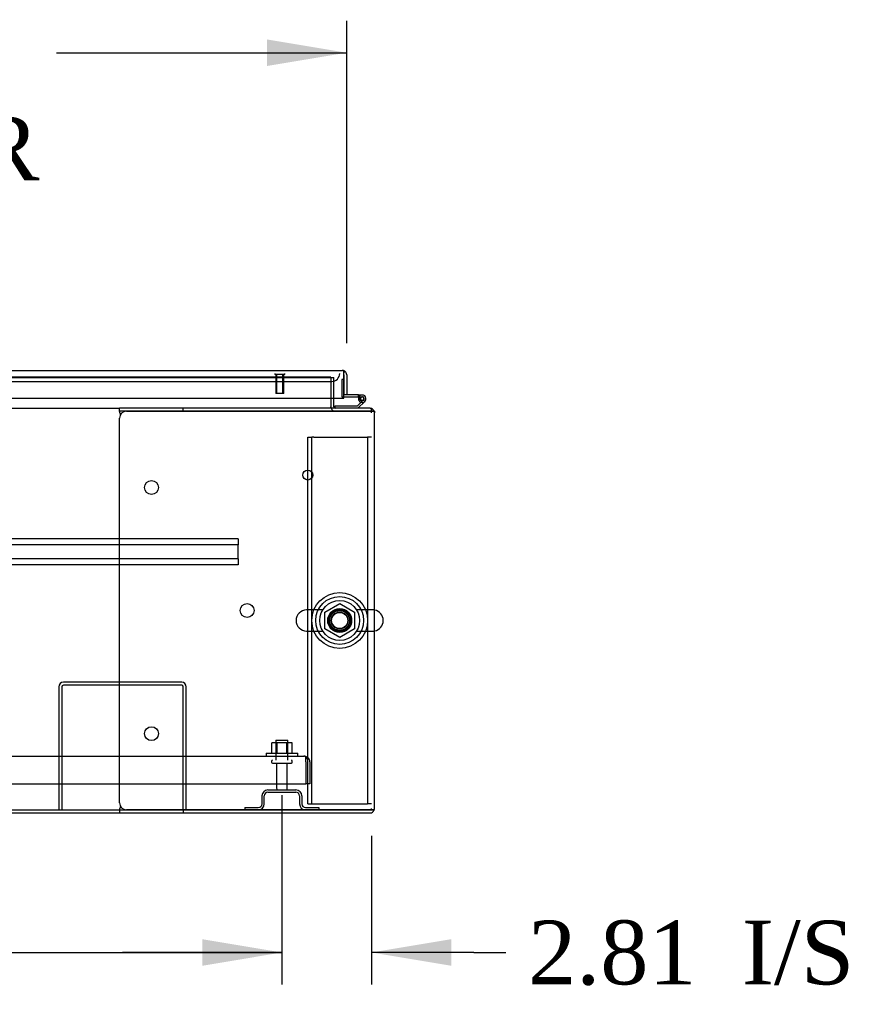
# Model space of a CAD drawing. Header units: inches. Extents: x 2 to 538, y -2 to 358.
# Tile 4 of 21: x 180 to 206, y 43 to 74. Entities that reach past the tile are written whole.
import ezdxf
from ezdxf.enums import TextEntityAlignment as Align
from ezdxf.lldxf.tags import DXFTag

# ---------------------------------------------------------------- set-up
doc = ezdxf.new("R2010")
doc.units = ezdxf.units.IN
doc.header["$MEASUREMENT"] = 0
for name, color, linetype in [('COM43134', 7, 'Continuous'), ('COM50669', 7, 'Continuous'), ('COM50677', 7, 'Continuous'), ('COM54746-68', 7, 'Continuous'), ('COM54926', 7, 'Continuous'), ('COM55738-23', 7, 'Continuous'), ('COM70110-2', 7, 'Continuous'), ('COM70218', 7, 'Continuous'), ('COM70220', 7, 'Continuous'), ('COM71188-5', 7, 'Continuous'), ('COM71190-2', 7, 'Continuous'), ('COM71196-3', 7, 'Continuous'), ('Default', 7, 'Continuous'), ('NTS166105', 7, 'Continuous'), ('NTS18024', 7, 'Continuous'), ('SCS86414', 7, 'Continuous'), ('STD26089', 7, 'Continuous'), ('STD26258', 7, 'Continuous'), ('WAF25059', 7, 'Continuous'), ('WAF25377', 7, 'Continuous'), ('WAM254785', 7, 'Continuous')]:
    doc.layers.add(name, color=color, linetype=linetype)
doc.styles.add('SEACAD_Times_New_Roman', font='times.ttf')
tags = doc.linetypes.add('HIDDEN2', pattern=[0.1875, 0.125, -0.0625]).pattern_tags.tags
tags[6:7] = [DXFTag(74, 4), DXFTag(75, 0), DXFTag(340, '0'), DXFTag(46, 0.0), DXFTag(50, 0.0), DXFTag(44, 0.0), DXFTag(45, 0.0)]
tags[4:5] = [DXFTag(74, 4), DXFTag(75, 0), DXFTag(340, '0'), DXFTag(46, 0.0), DXFTag(50, 0.0), DXFTag(44, 0.0), DXFTag(45, 0.0)]
doc.dimstyles.new('HAMMOND_(STH_-_540x360)', dxfattribs={"dimtxt": 2, "dimasz": 2.5, "dimexe": 1, "dimexo": 1, "dimgap": 0.5, "dimtad": 0, "dimtih": 1, "dimtoh": 1, "dimzin": 0, "dimdsep": 46, "dimtxsty": 'SEACAD_Times_New_Roman', "dimblk1": '_SE_FILLED', "dimblk2": '_SE_FILLED', "dimsah": 1, "dimcen": 1, "dimadec": 0, "dimazin": 0, "dimtfac": 0.8, "dimtofl": 0, "dimtmove": 0, "dimatfit": 3, "dimfxl": 1, "dimtolj": 1, "dimtzin": 0, "dimarcsym": 0})

# ---------------------------------------------------------------- blocks, each defined once
blk = doc.blocks.new('SE1')
at = {"layer": 'COM43134', "color": 7, "linetype": 'HIDDEN2'}
for p, q in [((132.97, 51.205), (188.6, 51.205)), ((188.6, 51.205), (188.6, 51.205)), ((188.6, 51.205), (188.6, 51.205)), ((188.6, 51.205), (188.6, 51.205)), ((188.66, 51.02), (188.66, 51.169)), ((188.66, 51.102), (188.709, 51.169)), ((188.66, 51.02), (188.66, 51.102)), ((188.66, 51.02), (188.66, 50.33)), ((188.66, 51.02), (188.66, 51.02)), ((188.66, 51.02), (188.66, 50.33)), ((188.785, 51.02), (188.785, 50.33)), ((132.91, 50.33), (188.66, 50.33)), ((188.785, 50.33), (188.66, 50.33))]:
    blk.add_line(p, q, dxfattribs=at)
for start, end in [(89.9411, 90), (53.806, 89.8792), (0, 53.806)]:
    blk.add_arc((188.6, 51.02), 0.185, start, end, dxfattribs=at)
blk.add_open_spline([(188.66, 51.169), (188.65, 51.181), (188.64, 51.19), (188.625, 51.199), (188.62, 51.201), (188.61, 51.204), (188.605, 51.205), (188.6, 51.205)], degree=3, knots=[0, 0, 0, 0, 0.5, 0.5, 0.75, 0.75, 1, 1, 1, 1], dxfattribs=at)
at = {"layer": 'COM50669', "color": 7, "linetype": 'HIDDEN2'}
for p, q in [((184.767, 53.518), (181.053, 53.518)), ((184.767, 53.423), (181.053, 53.423)), ((180.91, 53.375), (180.91, 49.518)), ((181.005, 53.375), (181.005, 49.518)), ((184.815, 49.518), (184.815, 53.375)), ((184.91, 49.518), (184.91, 53.375))]:
    blk.add_line(p, q, dxfattribs=at)
for centre, radius, start, end in [((181.053, 53.375), 0.143, 90, 180), ((181.053, 53.375), 0.048, 90, 180), ((184.767, 53.375), 0.143, 0, 90), ((184.767, 53.375), 0.048, 0, 90)]:
    blk.add_arc(centre, radius, start, end, dxfattribs=at)
at = {"layer": 'COM50677', "color": 7, "linetype": 'HIDDEN2'}
for p, q in [((188.721, 61.206), (188.846, 61.206)), ((188.721, 49.706), (188.721, 61.206)), ((188.846, 49.706), (188.846, 61.206)), ((188.906, 61.206), (188.846, 61.206)), ((188.906, 61.206), (190.536, 61.206)), ((190.536, 61.206), (190.596, 61.206)), ((190.596, 61.206), (190.596, 49.706)), ((190.721, 61.206), (190.596, 61.206)), ((188.721, 49.706), (188.846, 49.706)), ((188.846, 49.706), (188.906, 49.706)), ((188.906, 49.706), (190.536, 49.706)), ((190.536, 49.706), (190.596, 49.706)), ((190.721, 49.706), (190.596, 49.706))]:
    blk.add_line(p, q, dxfattribs=at)
blk.add_circle((189.721, 55.456), 0.375, dxfattribs=at)
at = {"layer": 'COM54746-68', "color": 7, "linetype": 'HIDDEN2'}
for p, q in [((189.784, 63.013), (189.784, 62.489)), ((189.846, 63.013), (189.784, 63.013)), ((189.809, 62.464), (189.846, 62.464)), ((190.371, 62.414), (190.309, 62.419)), ((190.323, 62.464), (190.426, 62.464)), ((190.363, 62.409), (190.371, 62.409)), ((190.462, 62.367), (190.441, 62.346)), ((189.574, 62.112), (189.574, 62.111))]:
    blk.add_line(p, q, dxfattribs=at)
at = {"layer": 'COM54746-68', "color": 7, "linetype": 'Continuous'}
for p, q in [((189.846, 63.013), (189.846, 63.013)), ((189.846, 62.526), (189.846, 62.528)), ((190.309, 62.526), (189.846, 62.526)), ((189.846, 62.464), (190.309, 62.464)), ((190.309, 62.464), (190.309, 62.526)), ((190.309, 62.526), (190.426, 62.526)), ((190.309, 62.464), (190.323, 62.464)), ((190.309, 62.409), (190.363, 62.409)), ((190.363, 62.421), (190.363, 62.396)), ((190.438, 62.471), (190.413, 62.471)), ((190.488, 62.396), (190.488, 62.421)), ((189.574, 62.173), (189.574, 62.112)), ((190.268, 62.173), (189.574, 62.173)), ((190.441, 62.346), (190.268, 62.173)), ((190.293, 62.111), (190.505, 62.322)), ((190.413, 62.346), (190.438, 62.346))]:
    blk.add_line(p, q, dxfattribs=at)
at = {"layer": 'COM54746-68', "color": 7, "linetype": 'HIDDEN2'}
for centre, radius, start, end in [((189.809, 62.489), 0.025, 180, 270), ((190.426, 62.409), 0.055, 311.1959, 180), ((190.426, 62.409), 0.055, 180, 311.1959), ((190.426, 62.409), 0.117, 252.9726, 312.392)]:
    blk.add_arc(centre, radius, start, end, dxfattribs=at)
at = {"layer": 'COM54746-68', "color": 7, "linetype": 'Continuous'}
for centre, radius, start, end in [((190.426, 62.409), 0.117, 312.392, 180), ((190.426, 62.409), 0.117, 180, 252.9726), ((190.413, 62.421), 0.05, 90, 180), ((190.413, 62.396), 0.05, 180, 270), ((190.438, 62.421), 0.05, 0, 90), ((190.438, 62.396), 0.05, 270, 0)]:
    blk.add_arc(centre, radius, start, end, dxfattribs=at)
at = {"layer": 'COM54926', "color": 7, "linetype": 'Continuous'}
for p, q in [((182.816, 62.016), (182.816, 62.111)), ((184.816, 62.111), (182.816, 62.111)), ((184.816, 62.016), (184.816, 62.111)), ((190.673, 62.111), (184.816, 62.111)), ((182.816, 62.016), (182.816, 62.006)), ((184.816, 62.016), (182.816, 62.016)), ((182.816, 49.738), (182.816, 61.796)), ((182.827, 61.968), (182.84, 61.895)), ((183.036, 62.016), (190.673, 62.016)), ((190.673, 62.016), (184.816, 62.016)), ((190.808, 62.016), (190.673, 62.016)), ((190.673, 62.016), (190.673, 62.016)), ((190.673, 62.016), (190.808, 62.016)), ((190.816, 49.566), (190.816, 61.968)), ((182.816, 49.528), (182.816, 49.518)), ((182.816, 49.518), (182.816, 49.423)), ((182.816, 49.518), (184.816, 49.518)), ((182.816, 49.423), (184.816, 49.423)), ((182.84, 49.638), (182.827, 49.566)), ((190.673, 49.518), (183.036, 49.518)), ((184.816, 49.518), (184.816, 49.423)), ((184.816, 49.518), (190.673, 49.518)), ((184.816, 49.423), (190.673, 49.423)), ((190.808, 49.518), (190.673, 49.518)), ((190.673, 49.518), (190.673, 49.518)), ((190.673, 49.518), (190.808, 49.518))]:
    blk.add_line(p, q, dxfattribs=at)
for centre in [(183.816, 59.626), (186.816, 55.767), (183.816, 51.908)]:
    blk.add_circle(centre, 0.218, dxfattribs=at)
for centre, radius, start, end in [((190.673, 61.968), 0.143, 19.6129, 90), ((183.036, 61.796), 0.22, 90, 180), ((182.509, 61.898), 0.326, 12.3258, 19.284), ((190.673, 61.968), 0.143, 0, 19.6129), ((183.036, 49.738), 0.22, 180, 270), ((182.509, 49.635), 0.326, 340.716, 347.6742), ((190.673, 49.566), 0.143, 270, 340.3871), ((190.673, 49.566), 0.143, 340.3871, 0)]:
    blk.add_arc(centre, radius, start, end, dxfattribs=at)
for centre, start_param, end_param in [((190.673, 61.968), 3.141593, 3.483903), ((190.673, 49.566), 2.799282, 3.141593)]:
    blk.add_ellipse(centre, major_axis=(-0.143, 0), ratio=0.99836, start_param=start_param, end_param=end_param, dxfattribs=at)
at = {"layer": 'COM55738-23', "color": 7, "linetype": 'HIDDEN2'}
for p, q in [((187.472, 50.143), (188.347, 50.143)), ((187.472, 50.071), (188.347, 50.071)), ((187.285, 49.705), (187.285, 49.955)), ((187.357, 49.705), (187.357, 49.955)), ((188.463, 49.955), (188.463, 49.705)), ((188.535, 49.955), (188.535, 49.705)), ((186.747, 49.59), (187.169, 49.59)), ((186.747, 49.59), (186.747, 49.518)), ((188.65, 49.59), (189.072, 49.59)), ((189.072, 49.59), (189.072, 49.518))]:
    blk.add_line(p, q, dxfattribs=at)
for centre, radius, start, end in [((187.472, 49.955), 0.188, 90, 180), ((187.472, 49.955), 0.116, 90, 180), ((188.347, 49.955), 0.188, 0, 90), ((188.347, 49.955), 0.116, 0, 90), ((187.169, 49.705), 0.188, 270, 0), ((187.169, 49.705), 0.116, 270, 0), ((188.65, 49.705), 0.188, 180, 270), ((188.65, 49.705), 0.116, 180, 270)]:
    blk.add_arc(centre, radius, start, end, dxfattribs=at)
at = {"layer": 'COM70110-2', "color": 7, "linetype": 'HIDDEN2'}
for q in [(162.401, 63.08), (189.441, 63.078)]:
    blk.add_line((189.441, 63.08), q, dxfattribs=at)
blk.add_circle((189.721, 55.456), 0.344, dxfattribs=at)
at = {"layer": 'COM70218', "color": 7, "linetype": 'HIDDEN2'}
for p, q in [((186.534, 58.016), (135.034, 58.016)), ((186.534, 57.828), (135.034, 57.828)), ((186.534, 58.016), (186.534, 57.973)), ((186.534, 57.973), (186.534, 57.871)), ((186.534, 57.871), (186.534, 57.828)), ((186.534, 57.391), (186.534, 57.828)), ((186.534, 57.391), (135.034, 57.391)), ((186.534, 57.203), (135.034, 57.203)), ((186.534, 57.391), (186.534, 57.348)), ((186.534, 57.348), (186.534, 57.246)), ((186.534, 57.246), (186.534, 57.203))]:
    blk.add_line(p, q, dxfattribs=at)
at = {"layer": 'COM70220', "color": 7, "linetype": 'HIDDEN2'}
for p, q in [((162.661, 62.953), (189.221, 62.953)), ((189.221, 62.953), (189.471, 62.953))]:
    blk.add_line(p, q, dxfattribs=at)
blk.add_arc((189.471, 63.203), 0.25, 270, 0, dxfattribs=at)
at = {"layer": 'COM71188-5', "color": 7, "linetype": 'HIDDEN2'}
for p, q in [((189.441, 63.078), (189.536, 63.078)), ((189.536, 62.423), (189.536, 63.078)), ((190.816, 62.016), (190.808, 62.016))]:
    blk.add_line(p, q, dxfattribs=at)
at = {"layer": 'COM71188-5', "color": 7, "linetype": 'Continuous'}
for p, q in [((189.536, 62.159), (189.536, 62.423)), ((190.816, 62.016), (190.816, 61.968)), ((138.753, 49.423), (182.816, 49.423))]:
    blk.add_line(p, q, dxfattribs=at)
for radius, end in [(0.143, 199.6129), (0.048, 270)]:
    blk.add_arc((189.584, 62.159), radius, 180, end, dxfattribs=at)
at = {"layer": 'COM71188-5', "color": 7, "linetype": 'HIDDEN2'}
blk.add_arc((189.584, 62.159), 0.143, 199.6129, 270, dxfattribs=at)
at = {"layer": 'COM71190-2', "color": 7, "linetype": 'HIDDEN2'}
for p, q in [((162.401, 63.078), (189.441, 63.078)), ((189.441, 63.078), (189.441, 62.423)), ((190.673, 62.111), (190.721, 62.111)), ((190.721, 61.968), (190.721, 62.103)), ((190.721, 49.518), (190.721, 49.566))]:
    blk.add_line(p, q, dxfattribs=at)
at = {"layer": 'COM71190-2', "color": 7, "linetype": 'Continuous'}
for p, q in [((189.441, 62.423), (189.441, 62.159)), ((138.753, 62.111), (182.816, 62.111)), ((189.441, 62.111), (189.441, 62.159)), ((190.721, 62.103), (190.721, 62.111)), ((138.753, 49.518), (182.816, 49.518))]:
    blk.add_line(p, q, dxfattribs=at)
at = {"layer": 'COM71196-3', "color": 7, "linetype": 'Continuous'}
for p, q in [((162.084, 63.298), (189.798, 63.298)), ((189.798, 63.298), (189.798, 63.298)), ((189.798, 63.298), (189.798, 63.298)), ((189.798, 63.298), (189.798, 63.298)), ((189.846, 63.155), (189.846, 63.268)), ((189.846, 63.218), (189.885, 63.268)), ((189.846, 63.155), (189.846, 63.218)), ((189.846, 62.423), (189.846, 63.155)), ((189.846, 63.155), (189.846, 63.155)), ((189.846, 63.155), (189.846, 62.528)), ((189.941, 63.155), (189.941, 62.528)), ((162.036, 62.423), (189.846, 62.423)), ((189.941, 62.528), (189.846, 62.528))]:
    blk.add_line(p, q, dxfattribs=at)
for start, end in [(89.9238, 90), (52.4964, 89.8439), (0, 52.4964)]:
    blk.add_arc((189.798, 63.155), 0.143, start, end, dxfattribs=at)
blk.add_open_spline([(189.846, 63.268), (189.838, 63.278), (189.83, 63.285), (189.818, 63.293), (189.814, 63.295), (189.806, 63.297), (189.802, 63.298), (189.798, 63.298)], degree=3, knots=[0, 0, 0, 0, 0.5, 0.5, 0.75, 0.75, 1, 1, 1, 1], dxfattribs=at)
at = {"layer": 'NTS166105', "color": 7, "linetype": 'HIDDEN2'}
for p, q in [((187.756, 51.621), (187.594, 51.621)), ((187.594, 51.301), (187.594, 51.621)), ((188.065, 51.621), (187.756, 51.621)), ((187.756, 51.301), (187.756, 51.621)), ((188.226, 51.621), (188.065, 51.621)), ((188.065, 51.301), (188.065, 51.621)), ((188.226, 51.301), (188.226, 51.621))]:
    blk.add_line(p, q, dxfattribs=at)
at = {"layer": 'NTS18024', "color": 7, "linetype": 'HIDDEN2'}
for p, q in [((189.256, 55.719), (189.725, 55.993)), ((189.725, 55.993), (190.186, 55.719)), ((189.256, 55.193), (189.256, 55.719)), ((190.186, 55.719), (190.186, 55.193)), ((189.721, 54.921), (189.256, 55.193)), ((190.186, 55.193), (189.721, 54.921))]:
    blk.add_line(p, q, dxfattribs=at)
blk.add_circle((189.721, 55.456), 0.263, dxfattribs=at)
at = {"layer": 'SCS86414', "color": 7, "linetype": 'HIDDEN2'}
for p, q in [((189.191, 55.787), (188.685, 55.787)), ((190.757, 55.787), (190.251, 55.787)), ((188.685, 55.124), (189.191, 55.124)), ((190.251, 55.124), (190.757, 55.124))]:
    blk.add_line(p, q, dxfattribs=at)
for radius in [0.625, 0.312, 0.252]:
    blk.add_circle((189.721, 55.456), radius, dxfattribs=at)
for centre, start, end in [((188.685, 55.456), 90, 270), ((190.757, 55.456), 79.6868, 90), ((190.757, 55.456), 270, 280.3132)]:
    blk.add_arc(centre, 0.331, start, end, dxfattribs=at)
at = {"layer": 'SCS86414', "color": 7, "linetype": 'Continuous'}
blk.add_arc((190.757, 55.456), 0.331, 280.3132, 79.6868, dxfattribs=at)
at = {"layer": 'STD26089', "color": 7, "linetype": 'HIDDEN2'}
for p, q in [((187.722, 51.705), (188.097, 51.705)), ((187.722, 51.705), (187.722, 51.08)), ((188.097, 51.08), (188.097, 51.705)), ((187.585, 51.05), (187.585, 51.01)), ((187.615, 50.98), (188.205, 50.98)), ((187.744, 50.98), (187.744, 50.203)), ((188.076, 50.203), (188.076, 50.98)), ((188.235, 51.01), (188.235, 51.05))]:
    blk.add_line(p, q, dxfattribs=at)
for centre, radius, start, end in [((187.615, 51.05), 0.03, 90, 180), ((187.615, 51.01), 0.03, 180, 270), ((188.205, 51.05), 0.03, 0, 90), ((188.205, 51.01), 0.03, 270, 0), ((187.804, 50.203), 0.06, 180, 270), ((188.016, 50.203), 0.06, 270, 0)]:
    blk.add_arc(centre, radius, start, end, dxfattribs=at)
at = {"layer": 'STD26258', "color": 7, "linetype": 'HIDDEN2'}
for p, q in [((187.69, 63.203), (187.69, 63.172)), ((188.002, 63.172), (187.69, 63.172)), ((187.721, 63.172), (187.721, 62.578)), ((187.752, 62.578), (187.752, 63.172)), ((187.94, 62.578), (187.94, 63.172)), ((187.971, 62.578), (187.971, 63.172)), ((188.002, 63.172), (188.002, 63.203)), ((187.971, 62.578), (187.721, 62.578))]:
    blk.add_line(p, q, dxfattribs=at)
blk.add_circle((188.721, 60.016), 0.156, dxfattribs=at)
at = {"layer": 'WAF25059', "color": 7, "linetype": 'HIDDEN2'}
for p, q in [((187.41, 51.301), (188.41, 51.301)), ((187.41, 51.301), (187.41, 51.205)), ((188.41, 51.205), (188.41, 51.301))]:
    blk.add_line(p, q, dxfattribs=at)
at = {"layer": 'WAF25377', "color": 7, "linetype": 'HIDDEN2'}
for radius in [0.875, 0.34]:
    blk.add_circle((189.721, 55.456), radius, dxfattribs=at)
at = {"layer": 'WAM254785', "color": 7, "linetype": 'HIDDEN2'}
for radius in [0.75, 0.312]:
    blk.add_circle((189.721, 55.456), radius, dxfattribs=at)
blk = doc.blocks.new('DMBLK4077')
at = {"layer": 'Default', "linetype": 'Continuous'}
for points in [[(163.284, 44.63), (163.284, 45.463), (160.784, 45.047)], [(185.41, 44.63), (187.91, 45.047), (185.41, 45.463)]]:
    blk.add_hatch(color=7, dxfattribs=at).paths.add_polyline_path(points)
at = {"layer": 'Default', "color": 7, "linetype": 'Continuous'}
for p, q in [((160.784, 49.98), (160.784, 44.047)), ((187.91, 49.98), (187.91, 44.047)), ((160.784, 45.047), (170.235, 45.047)), ((178.459, 45.047), (187.91, 45.047))]:
    blk.add_line(p, q, dxfattribs=at)
at = {"layer": 'Default', "color": 7, "linetype": 'Continuous', "style": 'SEACAD_Times_New_Roman'}
blk.add_text('27.13', height=2, dxfattribs=at).set_placement((170.935, 46.047), align=Align.TOP_LEFT)
blk = doc.blocks.new('_SE_FILLED')
at = {"color": 0}
blk.add_line((0, 0), (-1, 0), dxfattribs=at)
blk.add_solid([(0, 0), (-1, -0.1665), (-1, 0.1665), (0, 0)], dxfattribs=at)
blk = doc.blocks.new('DMBLK4081')
at = {"layer": 'Default', "linetype": 'Continuous'}
for points in [[(185.41, 44.63), (187.91, 45.047), (185.41, 45.463)], [(193.221, 44.63), (193.221, 45.463), (190.721, 45.047)]]:
    blk.add_hatch(color=7, dxfattribs=at).paths.add_polyline_path(points)
at = {"layer": 'Default', "color": 7, "linetype": 'Continuous'}
for p, q in [((187.91, 49.98), (187.91, 44.047)), ((190.721, 48.706), (190.721, 44.047)), ((187.91, 45.047), (182.91, 45.047)), ((193.93, 45.047), (190.721, 45.047)), ((193.93, 45.047), (194.93, 45.047))]:
    blk.add_line(p, q, dxfattribs=at)
at = {"layer": 'Default', "color": 7, "linetype": 'Continuous', "style": 'SEACAD_Times_New_Roman'}
for s, p in [('2.81', (195.63, 46.047)), ('I/S', (202.338, 46.047))]:
    blk.add_text(s, height=2, dxfattribs=at).set_placement(p, align=Align.TOP_LEFT)
blk = doc.blocks.new('DMBLK4087')
at = {"layer": 'Default', "linetype": 'Continuous'}
for points in [[(164.441, 73.674), (161.941, 73.258), (164.441, 72.841)], [(187.441, 73.674), (187.441, 72.841), (189.941, 73.258)]]:
    blk.add_hatch(color=7, dxfattribs=at).paths.add_polyline_path(points)
at = {"layer": 'Default', "color": 7, "linetype": 'Continuous'}
for p, q in [((161.941, 63.789), (161.941, 74.258)), ((189.941, 64.155), (189.941, 74.258)), ((161.941, 73.258), (171.047, 73.258)), ((180.835, 73.258), (189.941, 73.258))]:
    blk.add_line(p, q, dxfattribs=at)
at = {"layer": 'Default', "color": 7, "linetype": 'Continuous', "style": 'SEACAD_Times_New_Roman'}
for s, p in [('28.00', (172.529, 74.258)), ('DOOR', (171.747, 71.258))]:
    blk.add_text(s, height=2, dxfattribs=at).set_placement(p, align=Align.TOP_LEFT)

msp = doc.modelspace()

# ---------------------------------------------------------------- block references
at = {"layer": 'Default'}
msp.add_blockref('SE1', (0, 0), dxfattribs=at)

# ---------------------------------------------------------------- dimensions: what is measured, and where the dimension line sits
at = {"layer": 'Default', "color": 7, "linetype": 'Continuous'}
dim = msp.add_linear_dim(base=(189.941, 73.258), p1=(161.941, 62.789), p2=(189.941, 63.155), text='\\A1;<>\\PDOOR', dimstyle='HAMMOND_(STH_-_540x360)', dxfattribs=at)
dim.commit()
dim.dimension.update_dxf_attribs({"geometry": 'DMBLK4087', "text_midpoint": (175.941, 73.258), "dimtype": 160})
dim = msp.add_linear_dim(base=(160.784, 45.047), p1=(160.784, 50.98), p2=(187.91, 50.98), angle=0, text='\\A1;<>', dimstyle='HAMMOND_(STH_-_540x360)', dxfattribs=at)
dim.commit()
dim.dimension.update_dxf_attribs({"geometry": 'DMBLK4077', "text_midpoint": (174.347, 45.047), "dimtype": 161})
dim = msp.add_linear_dim(base=(187.91, 45.047), p1=(190.721, 49.706), p2=(187.91, 50.98), text='\\A1;<> I/S', dimstyle='HAMMOND_(STH_-_540x360)', override={"dimtmove": 1}, dxfattribs=at)
dim.commit()
dim.dimension.update_dxf_attribs({"geometry": 'DMBLK4081', "text_midpoint": (194.93, 45.047), "dimtype": 160})

doc.saveas('drawing.dxf')
